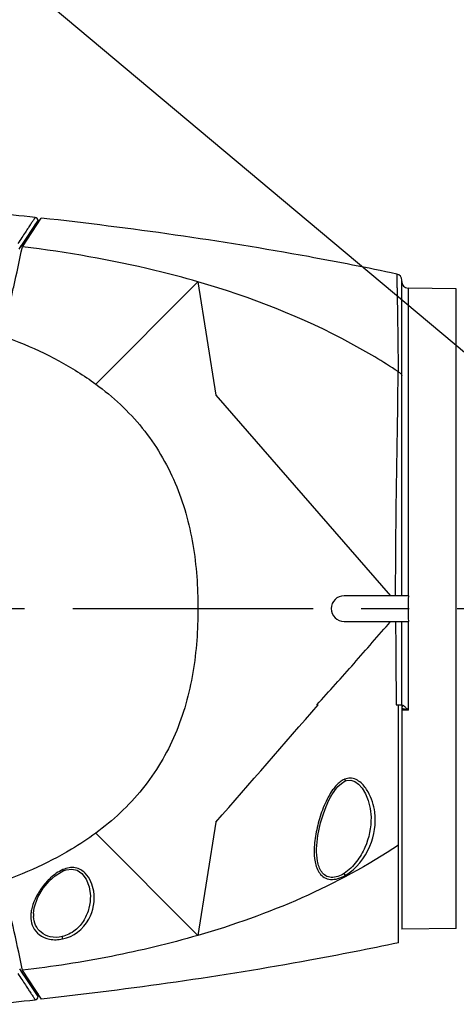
# Model space of a CAD drawing. Header units: millimetres. Extents: x 5828 to 6704, y 123 to 421.
# Tile 29 of 145: x 6412.7 to 6416.1, y 206.1 to 213.78. Entities that reach past the tile are written whole.
import ezdxf
from ezdxf import colors
from ezdxf.entities.mleader import LeaderData, LeaderLine
from ezdxf.math import Vec2, Vec3

# ---------------------------------------------------------------- set-up
doc = ezdxf.new("R2010")
doc.units = ezdxf.units.MM
doc.linetypes.add('CENTER', pattern=[0.6, 0.375, -0.075, 0.075, -0.075])
for name, color, linetype in [('中心线', 7, 'Continuous'), ('外形图', 7, 'Continuous'), ('多重引线', 7, 'Continuous'), ('尺寸标注', 7, 'Continuous')]:
    doc.layers.add(name, color=color, linetype=linetype)
doc.styles.add('微软雅黑', font='msyh.ttc', dxfattribs={"height": 1.5})
doc.dimstyles.new('尺寸标注_1_20比例', dxfattribs={"dimtxt": 1.5, "dimasz": 1.25, "dimexe": 0.5, "dimexo": 0.4, "dimgap": 0.5, "dimtad": 1, "dimdec": 1, "dimlfac": 20, "dimdsep": 46, "dimtxsty": '微软雅黑', "dimcen": 0.09, "dimadec": 0, "dimazin": 0, "dimtp": 0.01, "dimtm": 0.01, "dimtfac": 1, "dimtdec": 1, "dimtofl": 0, "dimtmove": 0, "dimatfit": 3, "dimfxl": 1, "dimtolj": 1, "dimarcsym": 0})

# ---------------------------------------------------------------- blocks, each defined once
blk = doc.blocks.new('*D1113')
at = {"layer": 'Defpoints', "color": 0}
for p in [(6420.6767, 219.4485), (6417.8017, 209.8115), (6420.6767, 208.845)]:
    blk.add_point(p, dxfattribs=at)
at = {"layer": '尺寸标注', "color": 0, "lineweight": -2}
for p, q in [((6417.8017, 210.2115), (6417.8017, 219.9485)), ((6420.6767, 209.245), (6420.6767, 219.9485)), ((6416.5517, 219.4485), (6410.0369, 219.4485)), ((6421.9267, 219.4485), (6423.1767, 219.4485))]:
    blk.add_line(p, q, dxfattribs=at)
at = {"layer": '尺寸标注', "color": 0}
for points in [[(6416.5517, 219.2402), (6416.5517, 219.6568), (6417.8017, 219.4485)], [(6421.9267, 219.6568), (6421.9267, 219.2402), (6420.6767, 219.4485)]]:
    blk.add_solid(points, dxfattribs=at)
at = {"layer": '尺寸标注', "color": 0, "insert": (6412.3647, 220.7116), "char_height": 1.5, "attachment_point": 5, "style": '微软雅黑'}
blk.add_mtext('\\A1;57.5', dxfattribs=at)

msp = doc.modelspace()

# ---------------------------------------------------------------- linework, layer by layer
at = {"layer": '中心线', "linetype": 'CENTER', "ltscale": 5}
msp.add_line((6395.1097, 209.1865), (6433.2693, 209.1865), dxfattribs=at)
at = {"layer": '外形图', "color": 7, "linetype": 'Continuous'}
for p, q in [((6412.7077, 212.0128), (6412.8394, 212.2112)), ((6412.717, 212.0066), (6412.865, 212.2308)), ((6412.8124, 212.1707), (6412.8394, 212.2112)), ((6412.8394, 212.1922), (6412.8394, 212.2112)), ((6412.6923, 211.9894), (6412.7088, 212.0143)), ((6414.0868, 211.7344), (6413.2894, 210.9371)), ((6414.0868, 211.7344), (6414.2267, 210.8511)), ((6415.6767, 209.2865), (6415.6767, 211.746)), ((6415.7258, 211.6856), (6415.7269, 209.2865)), ((6416.1021, 211.6791), (6415.7258, 211.6856)), ((6416.1021, 206.6939), (6416.1021, 211.6791)), ((6414.2267, 210.8511), (6415.5896, 209.2865)), ((6415.7268, 209.2865), (6415.2267, 209.2865)), ((6415.2267, 209.0865), (6415.7268, 209.0865)), ((6415.677, 208.4365), (6415.6768, 209.0865)), ((6415.7269, 209.0865), (6415.7258, 208.3945)), ((6415.0236, 208.4365), (6415.0145, 208.4365)), ((6415.6336, 208.4365), (6415.6769, 208.4365)), ((6415.6517, 206.5813), (6415.6517, 208.4365)), ((6415.6767, 208.4366), (6415.6767, 206.6865)), ((6415.7258, 208.3944), (6415.6767, 208.3944)), ((6415.4368, 207.561), (6415.4368, 207.5604)), ((6414.2267, 207.5219), (6414.0868, 206.6385)), ((6414.0868, 206.6385), (6413.2894, 207.4359)), ((6415.0124, 207.3143), (6415.0124, 207.3145)), ((6413.2474, 206.9485), (6413.2475, 206.9483)), ((6412.8035, 206.8084), (6412.8035, 206.8084)), ((6416.1021, 206.6939), (6415.6767, 206.6865)), ((6412.7094, 206.3577), (6412.6963, 206.3775)), ((6412.7562, 206.2871), (6412.7082, 206.3596)), ((6412.8394, 206.1618), (6412.7094, 206.3577)), ((6412.8667, 206.1424), (6412.7188, 206.3666)), ((6412.8394, 206.1836), (6412.8394, 206.1618)), ((6412.8394, 206.1618), (6412.8394, 206.1618))]:
    msp.add_line(p, q, dxfattribs=at)
for points in [[(6415.0124, 207.3145), (6415.0223, 207.4189), (6415.0434, 207.5161), (6415.0651, 207.5867), (6415.0866, 207.6432), (6415.1087, 207.6918), (6415.1313, 207.7334), (6415.1546, 207.7693), (6415.1791, 207.7996), (6415.2053, 207.8241), (6415.2363, 207.8427)], [(6415.2363, 207.8427), (6415.2452, 207.8459), (6415.279, 207.8488), (6415.3109, 207.8381), (6415.34, 207.8168), (6415.3672, 207.786), (6415.3932, 207.7436), (6415.415, 207.6913), (6415.4308, 207.627), (6415.4368, 207.5604)], [(6412.8035, 206.8084), (6412.8088, 206.8533), (6412.8384, 206.9371), (6412.88, 207.0062), (6412.9257, 207.0614), (6412.9732, 207.1045), (6413.0213, 207.1354), (6413.0364, 207.1425)], [(6413.0364, 207.1425), (6413.0601, 207.1508), (6413.1042, 207.1561), (6413.1453, 207.1464), (6413.1823, 207.1209), (6413.215, 207.0774), (6413.2386, 207.0165), (6413.2475, 206.9483)]]:
    msp.add_lwpolyline(points, dxfattribs=at)
for centre, radius, start, end in [((6409.0411, 177.4711), 34.9694, 83.80103, 84.36176), ((6412.8144, 212.2112), 0.025, 0.00107, 83.79842), ((6415.6267, 211.746), 0.05, 359.98218, 78.11158), ((6415.7267, 211.7356), 0.05, 180, 269), ((6415.2267, 209.1865), 0.1, 90, 270), ((6420.7039, 209.1865), 4.9768, 178.84859, 181.15126), ((6466.2619, 209.1383), 50.6331, 180.05865, 180.7942), ((6325.7212, 285.4418), 117.9183, 318.639416, 319.228847), ((6415.3805, 207.5528), 0.3384, 116.257, 116.67098), ((6415.2938, 207.6835), 0.1839, 109.19566, 110.01787), ((6415.6847, 207.2914), 0.6913, 175.6227, 178.08553), ((6416.8651, 208.055), 1.8855, 209.66361, 210.20621), ((6413.0046, 206.7859), 0.2218, 179.57079, 183.92318), ((6413.0281, 206.7857), 0.2453, 174.48819, 179.54928), ((6413.0646, 206.782), 0.2821, 168.74102, 174.45849), ((6413.0481, 206.8039), 0.2446, 178.95131, 184.13465), ((6417.4035, 207.527), 4.4679, 191.59467, 191.82928), ((6409.0411, 240.9018), 34.9694, 275.63823, 276.19897)]:
    msp.add_arc(centre, radius, start, end, dxfattribs=at)
for points, knots in [([(6412.8171, 212.236), (6412.8168, 212.2361), (6412.816, 212.2345), (6412.8144, 212.2325), (6412.8118, 212.2282), (6412.8082, 212.2226), (6412.8035, 212.2153), (6412.795, 212.2024), (6412.7816, 212.1824), (6412.7626, 212.1535), (6412.7395, 212.1184), (6412.7125, 212.0772), (6412.6932, 212.0477), (6412.6829, 212.0319)], [0, 0, 0, 0, 0.004451, 0.016358, 0.035965, 0.063439, 0.09892, 0.142395, 0.253004, 0.394632, 0.566713, 0.768697, 1, 1, 1, 1]), ([(6415.637, 211.7949), (6415.4081, 211.8432), (6414.4899, 212.0231), (6413.5624, 212.154), (6412.865, 212.2308)], [0, 0, 0, 0, 0.250065, 1, 1, 1, 1]), ([(6412.6251, 211.5865), (6412.6332, 211.6227), (6412.6649, 211.7625), (6412.6959, 211.9025), (6412.717, 212.0066)], [0, 0, 0, 0, 0.25885, 1, 1, 1, 1]), ([(6414.0868, 211.7344), (6413.9757, 211.7666), (6413.5251, 211.8854), (6413.0646, 211.9645), (6412.7171, 212.0067)], [0, 0, 0, 0, 0.248343, 1, 1, 1, 1]), ([(6415.637, 211.7949), (6415.6368, 211.7949), (6415.6374, 211.7932), (6415.6369, 211.7916), (6415.6373, 211.7873), (6415.6373, 211.782), (6415.6375, 211.775), (6415.6378, 211.7626), (6415.6382, 211.7433), (6415.6388, 211.7155), (6415.6395, 211.6817), (6415.6403, 211.6418), (6415.6412, 211.5961), (6415.6421, 211.5445), (6415.6434, 211.4645), (6415.6452, 211.3509), (6415.6471, 211.1991), (6415.6483, 211.091), (6415.6488, 211.0337)], [0, 0, 0, 0, 0.001011, 0.004061, 0.009151, 0.016281, 0.025448, 0.036649, 0.06513, 0.10167, 0.146165, 0.19851, 0.258627, 0.326432, 0.401744, 0.574088, 0.774173, 1, 1, 1, 1]), ([(6415.6488, 211.0337), (6415.5294, 211.1126), (6415.0375, 211.4057), (6414.4986, 211.6149), (6414.0868, 211.7344)], [0, 0, 0, 0, 0.250265, 1, 1, 1, 1]), ([(6412.4767, 211.3436), (6412.5487, 211.319), (6412.727, 211.2527), (6413.0036, 211.1255), (6413.1977, 211.0044), (6413.2894, 210.9371)], [0, 0, 0, 0, 0.250164, 0.625661, 1, 1, 1, 1]), ([(6415.6287, 209.2865), (6415.6287, 209.4472), (6415.6325, 210.0297), (6415.6443, 210.612), (6415.6488, 211.0337)], [0, 0, 0, 0, 0.27594, 1, 1, 1, 1]), ([(6415.6488, 211.0337), (6415.6528, 211.0316), (6415.6599, 211.0272), (6415.6717, 211.0179), (6415.6767, 211.0071), (6415.6767, 211.0004)], [0, 0, 0, 0, 0.294495, 0.555655, 1, 1, 1, 1]), ([(6413.2894, 210.9371), (6413.4236, 210.8386), (6413.6094, 210.6659), (6413.8008, 210.3918), (6413.9519, 210.0933), (6414.0638, 209.6875), (6414.0868, 209.3535), (6414.0868, 209.1868)], [0, 0, 0, 0, 0.249757, 0.374923, 0.500096, 0.750006, 1, 1, 1, 1]), ([(6414.0868, 209.1868), (6414.0868, 209.0201), (6414.0639, 208.6859), (6413.952, 208.28), (6413.8009, 207.9814), (6413.6095, 207.7072), (6413.4236, 207.5344), (6413.2894, 207.4359)], [0, 0, 0, 0, 0.249994, 0.499904, 0.625077, 0.750243, 1, 1, 1, 1]), ([(6415.0145, 208.4365), (6415.0632, 208.4898), (6415.1607, 208.5965), (6415.3045, 208.7589), (6415.4469, 208.9228), (6415.5422, 209.0318), (6415.5897, 209.0865)], [0, 0, 0, 0, 0.249699, 0.499551, 0.749669, 1, 1, 1, 1]), ([(6415.6767, 208.4362), (6415.6767, 208.4356), (6415.6787, 208.4344), (6415.6803, 208.4337), (6415.6815, 208.4333)], [0, 0, 0, 0, 0.316043, 1, 1, 1, 1]), ([(6415.6918, 208.406), (6415.6946, 208.4052), (6415.7061, 208.4017), (6415.7174, 208.3976), (6415.7258, 208.3944)], [0, 0, 0, 0, 0.244642, 1, 1, 1, 1]), ([(6415.7258, 208.3944), (6415.7204, 208.4008), (6415.7099, 208.4125), (6415.6986, 208.4236), (6415.6927, 208.4279)], [0, 0, 0, 0, 0.533248, 1, 1, 1, 1]), ([(6415.4658, 207.599), (6415.4622, 207.6265), (6415.45, 207.6817), (6415.4218, 207.7473), (6415.3898, 207.7957), (6415.3594, 207.8292), (6415.3211, 207.8564), (6415.2894, 207.8649), (6415.2733, 207.8648)], [0, 0, 0, 0, 0.236983, 0.479214, 0.603633, 0.731019, 0.862674, 1, 1, 1, 1]), ([(6415.2286, 207.8552), (6415.2171, 207.8494), (6415.1946, 207.8366), (6415.1666, 207.81), (6415.1426, 207.7805), (6415.1146, 207.7391), (6415.0856, 207.6845), (6415.0481, 207.5952), (6415.0142, 207.4822), (6414.9988, 207.3897), (6414.9954, 207.3442)], [0, 0, 0, 0, 0.066805, 0.132873, 0.198338, 0.263143, 0.391221, 0.517365, 0.763575, 1, 1, 1, 1]), ([(6415.2308, 207.8563), (6415.2316, 207.8543), (6415.2329, 207.8508), (6415.2351, 207.8464), (6415.2354, 207.8441), (6415.2364, 207.8429), (6415.2363, 207.8427)], [0, 0, 0, 0, 0.449379, 0.770626, 0.94794, 1, 1, 1, 1]), ([(6415.4368, 207.5604), (6415.4381, 207.4802), (6415.4122, 207.3548), (6415.3276, 207.2094), (6415.2644, 207.1458), (6415.2267, 207.1218)], [0, 0, 0, 0, 0.478392, 0.733458, 1, 1, 1, 1]), ([(6415.2356, 207.1064), (6415.3213, 207.1573), (6415.4486, 207.3155), (6415.4774, 207.5108), (6415.4658, 207.599)], [0, 0, 0, 0, 0.528292, 1, 1, 1, 1]), ([(6413.2894, 207.4359), (6413.2282, 207.391), (6413.0695, 207.2862), (6412.7978, 207.1484), (6412.5847, 207.0662), (6412.4767, 207.0294)], [0, 0, 0, 0, 0.249584, 0.624663, 1, 1, 1, 1]), ([(6415.6517, 207.3429), (6415.413, 207.1841), (6414.9047, 206.911), (6414.3624, 206.7184), (6414.0868, 206.6385)], [0, 0, 0, 0, 0.499792, 1, 1, 1, 1]), ([(6414.9937, 207.3145), (6414.9926, 207.2802), (6414.9947, 207.229), (6415.0118, 207.1644), (6415.0341, 207.1212), (6415.0706, 207.0866), (6415.1228, 207.0714), (6415.1808, 207.0793), (6415.2174, 207.0966), (6415.2356, 207.1064)], [0, 0, 0, 0, 0.245867, 0.362893, 0.476298, 0.589813, 0.712786, 0.851796, 1, 1, 1, 1]), ([(6415.2267, 207.1218), (6415.2113, 207.112), (6415.1795, 207.0958), (6415.1285, 207.0866), (6415.0819, 207.1003), (6415.0496, 207.1325), (6415.0298, 207.1729), (6415.0142, 207.2337), (6415.0118, 207.2819), (6415.0124, 207.3143)], [0, 0, 0, 0, 0.143793, 0.277433, 0.396389, 0.50929, 0.62485, 0.745445, 1, 1, 1, 1]), ([(6413.0328, 207.1515), (6413.0153, 207.1431), (6412.9815, 207.1248), (6412.9376, 207.0888), (6412.8994, 207.0495), (6412.8564, 206.9956), (6412.8149, 206.9263), (6412.7938, 206.8664), (6412.788, 206.8371)], [0, 0, 0, 0, 0.14137, 0.279337, 0.412801, 0.54124, 0.781827, 1, 1, 1, 1]), ([(6413.2734, 206.9827), (6413.2693, 207.0084), (6413.2546, 207.0598), (6413.2176, 207.1176), (6413.1729, 207.1523), (6413.1295, 207.1681), (6413.0803, 207.1684), (6413.0487, 207.1572), (6413.0328, 207.1515)], [0, 0, 0, 0, 0.226529, 0.459121, 0.581837, 0.712319, 0.852814, 1, 1, 1, 1]), ([(6413.0328, 207.1515), (6413.0334, 207.1501), (6413.0342, 207.1479), (6413.0356, 207.145), (6413.0359, 207.1434), (6413.0365, 207.1426), (6413.0364, 207.1425)], [0, 0, 0, 0, 0.446733, 0.763823, 0.94384, 1, 1, 1, 1]), ([(6413.2475, 206.9483), (6413.248, 206.9159), (6413.2407, 206.8499), (6413.2023, 206.7551), (6413.1321, 206.6721), (6413.0639, 206.6375), (6413.0267, 206.629)], [0, 0, 0, 0, 0.232869, 0.471687, 0.725458, 1, 1, 1, 1]), ([(6413.0304, 206.611), (6413.1148, 206.6256), (6413.2593, 206.7407), (6413.2852, 206.91), (6413.2734, 206.9827)], [0, 0, 0, 0, 0.537583, 1, 1, 1, 1]), ([(6412.7188, 206.3666), (6412.7118, 206.4007), (6412.6826, 206.541), (6412.6507, 206.6807), (6412.6269, 206.7865)], [0, 0, 0, 0, 0.242909, 1, 1, 1, 1]), ([(6413.0267, 206.629), (6412.997, 206.6222), (6412.9377, 206.6204), (6412.8617, 206.6561), (6412.8163, 206.7167), (6412.8058, 206.7633), (6412.8041, 206.7862)], [0, 0, 0, 0, 0.294194, 0.550843, 0.777746, 1, 1, 1, 1]), ([(6412.7833, 206.7708), (6412.7849, 206.7473), (6412.7966, 206.6988), (6412.8481, 206.6372), (6412.9321, 206.6023), (6412.9971, 206.6042), (6413.0304, 206.611)], [0, 0, 0, 0, 0.211343, 0.43336, 0.695105, 1, 1, 1, 1]), ([(6414.0868, 206.6387), (6413.8645, 206.5743), (6413.4113, 206.4657), (6412.951, 206.3947), (6412.7188, 206.3666)], [0, 0, 0, 0, 0.497304, 1, 1, 1, 1]), ([(6415.6517, 206.5812), (6415.4217, 206.5326), (6414.4993, 206.3513), (6413.5674, 206.2195), (6412.8667, 206.1424)], [0, 0, 0, 0, 0.250068, 1, 1, 1, 1]), ([(6412.6825, 206.3414), (6412.693, 206.3257), (6412.7123, 206.296), (6412.7393, 206.2547), (6412.7626, 206.2196), (6412.7816, 206.1907), (6412.7949, 206.1706), (6412.8033, 206.1577), (6412.8083, 206.1503), (6412.8117, 206.1449), (6412.8151, 206.1404), (6412.8155, 206.1388), (6412.8174, 206.1369), (6412.8171, 206.137)], [0, 0, 0, 0, 0.2315, 0.433366, 0.605596, 0.747129, 0.857568, 0.901046, 0.936657, 0.964369, 0.984166, 0.996044, 1, 1, 1, 1]), ([(6412.8171, 206.137), (6412.823, 206.1376), (6412.8348, 206.1435), (6412.8394, 206.1559), (6412.8394, 206.1618)], [0, 0, 0, 0, 0.500002, 1, 1, 1, 1])]:
    msp.add_open_spline(points, degree=3, knots=knots, dxfattribs=at)
for points in [[(6415.6802, 208.4217), (6415.6792, 208.4201), (6415.678, 208.4187), (6415.6767, 208.4174)], [(6415.6767, 208.4098), (6415.6818, 208.4088), (6415.6868, 208.4075), (6415.6918, 208.406)], [(6415.6841, 208.4326), (6415.6836, 208.4288), (6415.6823, 208.425), (6415.6802, 208.4217)], [(6415.6815, 208.4333), (6415.6824, 208.433), (6415.6832, 208.4328), (6415.6841, 208.4326)], [(6415.6878, 208.4311), (6415.6866, 208.4317), (6415.6854, 208.4323), (6415.6841, 208.4326)], [(6415.6927, 208.4279), (6415.6911, 208.4291), (6415.6895, 208.4302), (6415.6878, 208.4311)], [(6415.2733, 207.8648), (6415.2597, 207.8648), (6415.2461, 207.8616), (6415.2333, 207.8572)]]:
    msp.add_open_spline(points, degree=3, dxfattribs=at)

# ---------------------------------------------------------------- dimensions: what is measured, and where the dimension line sits
at = {"layer": '尺寸标注'}
dim = msp.add_linear_dim(base=(6420.6767, 219.4485), p1=(6417.8017, 209.8115), p2=(6420.6767, 208.845), dimstyle='尺寸标注_1_20比例', dxfattribs=at)
dim.commit()
dim.dimension.update_dxf_attribs({"geometry": '*D1113', "text_midpoint": (6412.3647, 219.4485), "dimtype": 160})

# ---------------------------------------------------------------- leaders
at = {"layer": '多重引线'}
ml = msp.add_multileader_mtext('Standard', dxfattribs=at)
ml.set_content('2×M4 depth8', style='微软雅黑')
ml.set_leader_properties()
ml.build(insert=Vec2(0, 0))
ml.multileader.update_dxf_attribs({"text_left_attachment_type": 5, "text_right_attachment_type": 5, "dogleg_length": 1, "arrow_head_size": 1.25})
ctx = ml.context
ctx.base_point, ctx.char_height, ctx.arrow_head_size, ctx.landing_gap_size, ctx.plane_origin = Vec3(6396.0403, 215.5674), 1.5, 1.25, 0.5, Vec3(6417.8017, 209.8115)
ctx.left_attachment, ctx.right_attachment, ctx.text_align_type = 5, 5, 2
notes = []
notes.append((ctx, [(0, (1, 1, 0), (6410.9351, 215.5674), (-1, 0), 1, [(0, [(6417.8017, 209.8115)], 0, [])])]))
ctx.mtext.insert, ctx.mtext.alignment, ctx.mtext.flow_direction = Vec3(6409.4351, 217.6455), 3, 5
for ctx, leaders in notes:
    for number, flags, end, landing, length, lines in leaders:
        leader = LeaderData()
        leader.index, (leader.has_last_leader_line, leader.has_dogleg_vector, leader.attachment_direction) = number, flags
        leader.last_leader_point, leader.dogleg_vector, leader.dogleg_length = Vec3(end), Vec3(landing), length
        for number, points, colour, breaks in lines:
            line = LeaderLine()
            line.index, line.vertices, line.color, line.breaks = number, Vec3.list(points), colors.encode_raw_color(colour), breaks
            leader.lines.append(line)
        ctx.leaders.append(leader)

doc.saveas('drawing.dxf')
